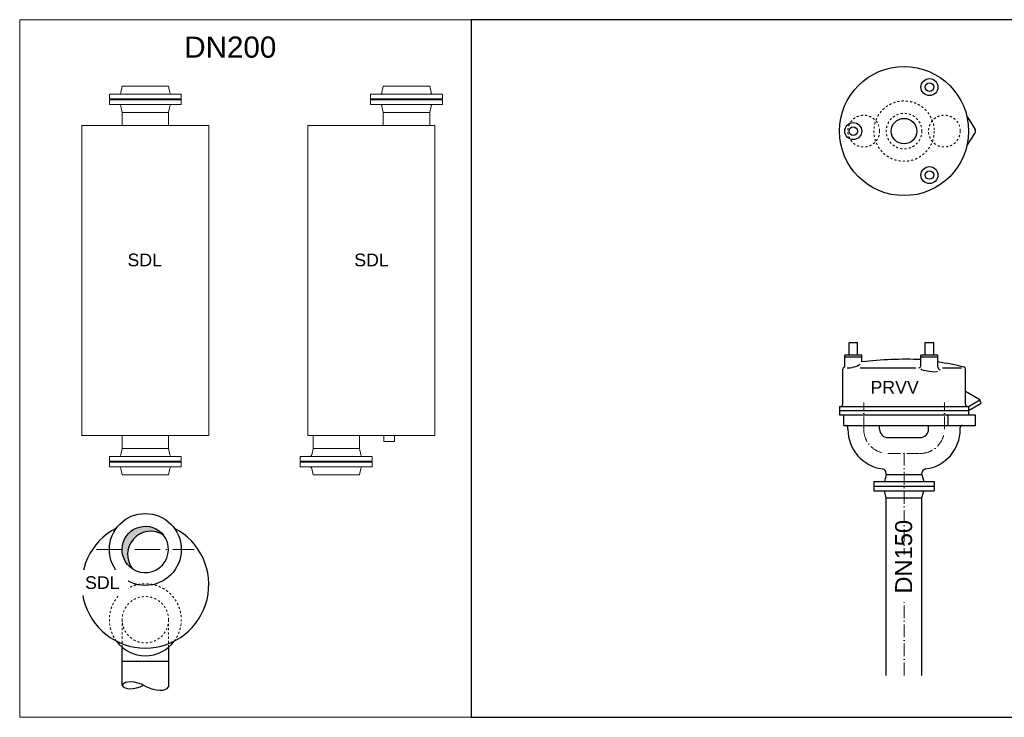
# Model space of a CAD drawing. Header units: millimetres. Extents: x -48448 to 452754, y -13941 to 17062.
# Tile 32 of 256: x -8333 to -3680, y -13941 to -10644. Entities that reach past the tile are written whole.
import ezdxf

# ---------------------------------------------------------------- set-up
doc = ezdxf.new("R2010")
doc.units = ezdxf.units.MM
doc.linetypes.add('ACAD_ISO10W100', pattern=[18, 12, -3, 0, -3])
doc.linetypes.add('JIS_02_1.0', pattern=[2, 1, -1])
doc.layers.add('Bemaßung', color=7, linetype='Continuous', lineweight=13)
doc.layers.add('Beschriftung', color=7, linetype='Continuous')
doc.styles.add('LBB3.5M1000', font='isocp.shx', dxfattribs={"height": 3.5})

msp = doc.modelspace()

# ---------------------------------------------------------------- hatches: boundary and pattern name
h = msp.add_hatch(color=256)
edge = h.paths.add_edge_path()
edge.add_arc((-7739.086551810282, -13147.57764206), 109.5499999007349, 38.31748586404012, 236.7116525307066, ccw=False)
edge.add_arc((-7713.261852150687, -13171.22954171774), 109.5500000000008, 56.71165277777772, 218.3174861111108)

# ---------------------------------------------------------------- linework, layer by layer
for p, q in [((-3856.508260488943, -11101.03516869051), (-3818.28641758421, -11159.97467024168)), ((-3856.508260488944, -11240.67813461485), (-3818.28641758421, -11181.73863306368)), ((-4413.407837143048, -12168.9406168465), (-4373.408137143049, -12168.9406168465)), ((-4413.407837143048, -12228.9406168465), (-4413.407837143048, -12168.9406168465)), ((-4373.408137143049, -12228.9406168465), (-4373.408137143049, -12168.9406168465)), ((-4053.408637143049, -12168.9406168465), (-4013.408137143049, -12168.9406168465)), ((-4053.408637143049, -12228.9406168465), (-4053.408637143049, -12168.9406168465)), ((-4013.408137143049, -12228.9406168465), (-4013.408137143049, -12168.9406168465)), ((-4353.407837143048, -12228.9406168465), (-4433.407437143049, -12228.9406168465)), ((-4433.407437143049, -12285.0953168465), (-4433.407437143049, -12228.9406168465)), ((-4353.407837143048, -12261.6863168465), (-4353.407837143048, -12228.9406168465)), ((-4073.408137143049, -12277.1183168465), (-4073.408137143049, -12228.9406168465)), ((-3993.408637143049, -12228.9406168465), (-4073.408137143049, -12228.9406168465)), ((-3993.408637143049, -12285.5190168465), (-3993.408637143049, -12228.9406168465)), ((-4353.407837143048, -12238.9403168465), (-4433.407437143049, -12238.9403168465)), ((-3993.408637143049, -12238.9403168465), (-4073.408137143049, -12238.9403168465)), ((-4443.407837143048, -12461.4398168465), (-4443.407837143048, -12295.78431684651)), ((-4360.227637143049, -12288.9398168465), (-4097.552837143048, -12288.9398168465)), ((-3971.068437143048, -12288.9398168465), (-3882.497837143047, -12288.9398168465)), ((-3863.408837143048, -12461.4398168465), (-3863.408837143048, -12295.78431684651)), ((-3795.368137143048, -12440.8163168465), (-3863.408837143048, -12401.5328168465)), ((-3848.408837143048, -12471.4396168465), (-3795.368137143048, -12440.8163168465)), ((-3848.408837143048, -12491.4398168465), (-3788.873137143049, -12457.0666168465)), ((-3788.873137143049, -12457.0666168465), (-3795.368137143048, -12440.8163168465)), ((-4458.407837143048, -12471.4396168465), (-4458.407837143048, -12511.4393168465)), ((-4458.407837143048, -12471.4396168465), (-3848.408837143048, -12471.4396168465)), ((-4458.407837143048, -12491.4398168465), (-3848.408837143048, -12491.4398168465)), ((-4458.407837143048, -12511.4393168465), (-3815.066837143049, -12511.4393168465)), ((-4438.407637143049, -12561.4396168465), (-4438.407637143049, -12511.4393168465)), ((-3945.837637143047, -12511.4393168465), (-3945.837637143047, -12561.4396168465)), ((-3848.408837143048, -12471.4396168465), (-3848.408837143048, -12511.4393168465)), ((-3815.066837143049, -12561.4396168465), (-3815.066837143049, -12511.4393168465)), ((-4438.407637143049, -12561.4396168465), (-3815.066837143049, -12561.4396168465)), ((-4268.957837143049, -12579.9390168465), (-4268.957837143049, -12561.4396168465)), ((-4037.858837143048, -12579.9390168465), (-4037.858837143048, -12561.4396168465)), ((-4418.957837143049, -12579.9390168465), (-4418.957837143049, -12571.4393168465)), ((-3887.858837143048, -12579.9390168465), (-3887.858837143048, -12571.4393168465)), ((-4229.957837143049, -12618.9390168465), (-4076.858837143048, -12618.9390168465)), ((-4237.558437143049, -12793.9388168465), (-4246.400837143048, -12826.9388168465)), ((-4237.558437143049, -12793.9388168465), (-4237.558437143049, -12787.1086168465)), ((-4237.558437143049, -12793.9388168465), (-4069.258437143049, -12793.9388168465)), ((-4069.258437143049, -12793.9388168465), (-4069.258437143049, -12787.1086168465)), ((-4069.258437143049, -12793.9388168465), (-4060.416637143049, -12826.9388168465)), ((-4295.907637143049, -12826.9388168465), (-4295.908437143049, -12870.9383168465)), ((-4295.907637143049, -12826.9388168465), (-4010.908437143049, -12826.9388168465)), ((-4010.908437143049, -12826.9388168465), (-4010.909137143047, -12870.9383168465)), ((-4295.908437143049, -12848.9386168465), (-4010.909137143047, -12848.9386168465)), ((-4295.908437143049, -12870.9383168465), (-4010.909137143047, -12870.9383168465)), ((-4237.560437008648, -12903.93017492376), (-4246.401636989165, -12870.92985340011)), ((-4069.260437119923, -12903.9362949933), (-4060.417437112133, -12870.93661653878)), ((-4237.558437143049, -12903.9383168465), (-4069.258437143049, -12903.9383168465))]:
    msp.add_line(p, q)
at = {"linetype": 'ACAD_ISO10W100', "lineweight": 18, "ltscale": 5}
for p, q in [((-3962.858749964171, -12579.93947918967), (-3962.858705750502, -12452.7201738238)), ((-4229.958195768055, -12693.93912796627), (-4076.858504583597, -12693.93915457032)), ((-4153.408437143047, -13742.31692898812), (-4153.408254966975, -12693.93914126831))]:
    msp.add_line(p, q, dxfattribs=at)
at = {"linetype": 'Continuous', "ltscale": 10}
for p, q in [((-4237.558437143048, -13742.31692898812), (-4237.558437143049, -12903.9383168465)), ((-4069.258437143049, -13742.31692898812), (-4069.258437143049, -12903.9383168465)), ((-7848.636552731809, -13789.4547284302), (-7848.636552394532, -13609.57301643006)), ((-7629.536552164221, -13609.57301664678), (-7629.651151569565, -13796.5051284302)), ((-7848.636552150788, -13675.02621059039), (-7629.536552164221, -13675.02334833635))]:
    msp.add_line(p, q, dxfattribs=at)
at = {"linetype": 'ACAD_ISO10W100', "lineweight": 18, "ltscale": 10}
msp.add_line((-7969.498789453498, -13147.57764171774), (-7508.674314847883, -13147.57764171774), dxfattribs=at)
at = {"linetype": 'JIS_02_1.0', "lineweight": 18, "ltscale": 10}
for p, q in [((-7848.636552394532, -13609.57301643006), (-7848.636552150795, -13479.57764151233)), ((-7629.536552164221, -13609.57301664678), (-7629.536552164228, -13479.57592609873))]:
    msp.add_line(p, q, dxfattribs=at)
at = {"linetype": 'Continuous', "ltscale": 10}
msp.add_lwpolyline([(-7799.213378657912, -13239.15256860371, -1.174935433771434), (-7653.135025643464, -13079.65461483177, 0.851110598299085), (-7799.213378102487, -13239.15256937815)], format="xyb", dxfattribs=at)
for centre, radius in [((-4153.408337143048, -11170.85665165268), 304.9994999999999), ((-4033.408687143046, -10963.0111609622), 39.9998000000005), ((-4033.408687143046, -10963.0111609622), 19.99949999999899), ((-4153.408337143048, -11170.85665165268), 60.24581614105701), ((-4393.407637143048, -11170.85665165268), 39.9998000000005), ((-4393.407637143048, -11170.85665165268), 19.99949999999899), ((-4033.408687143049, -11378.70214234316), 39.9998000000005), ((-4033.408687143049, -11378.70214234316), 19.99949999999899)]:
    msp.add_circle(centre, radius)
at = {"linetype": 'JIS_02_1.0', "lineweight": 18, "ltscale": 10}
for centre, radius in [((-4153.408337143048, -11170.85665165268), 142.5), ((-4343.957780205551, -11170.85665165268), 74.99994306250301), ((-4153.408337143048, -11170.85665165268), 84.14999999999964), ((-3962.858894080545, -11170.85665165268), 74.99994306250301), ((-7739.086552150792, -13479.57764171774), 109.5500000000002)]:
    msp.add_circle(centre, radius, dxfattribs=at)
at = {"linetype": 'Continuous', "ltscale": 10}
msp.add_circle((-7739.08655215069, -13147.57764171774), 170, dxfattribs=at)
for centre, radius, start, end in [((-3835.066837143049, -11170.85665165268), 20, 327.0368812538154, 32.96311874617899), ((-4085.625256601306, -12277.11807002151), 12.21696945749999, 280.4151277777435, 0), ((-4433.407687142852, -12295.78410948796), 9.999974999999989, 110.8760472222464, 180), ((-4233.408187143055, -12820.18871234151), 571.2485718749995, 110.4940027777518, 110.8760472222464), ((-3980.046520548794, -12285.51904901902), 13.36196659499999, 180, 257.1277555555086), ((-3873.409087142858, -12295.78410948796), 9.999974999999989, 0, 69.12395277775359), ((-4453.407637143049, -12461.4396092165), 9.999974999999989, 270, 0), ((-3853.409137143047, -12461.4396092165), 9.999974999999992, 180, 270), ((-4428.957698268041, -12571.43933421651), 9.999975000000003, 0, 90), ((-3877.859076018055, -12571.43933421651), 9.999975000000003, 90, 180), ((-4229.958195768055, -12579.93941296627), 188.9995275, 180, 262.4115000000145), ((-4229.958195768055, -12579.93941296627), 38.9999025, 180, 270), ((-4076.858578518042, -12579.93941296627), 38.9999025, 270, 0), ((-4076.858578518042, -12579.93941296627), 188.9995275, 277.5884999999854, 0), ((-4257.55812676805, -12787.10848740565), 19.99995000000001, 0, 82.41150000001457), ((-4049.258647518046, -12787.10848740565), 19.99995000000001, 97.5884999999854, 180)]:
    msp.add_arc(centre, radius, start, end)
at = {"linetype": 'ACAD_ISO10W100', "lineweight": 18, "ltscale": 5}
for centre, start, end in [((-4229.958195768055, -12579.93941296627), 180, 270), ((-4076.858464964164, -12579.93943957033), 269.9999800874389, 359.9999800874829)]:
    msp.add_arc(centre, 113.9997149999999, start, end, dxfattribs=at)
at = {"linetype": 'Continuous', "ltscale": 10}
for centre, radius, start, end in [((-7739.086552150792, -13313.57764171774), 300, 117.1116095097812, 62.88839049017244), ((-7739.08655215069, -13147.57764171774), 109.55, 236.7116527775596, 38.31748611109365), ((-7739.086552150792, -13479.57764171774), 170, 216.4649027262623, 323.5350972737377)]:
    msp.add_arc(centre, radius, start, end, dxfattribs=at)
at = {"linetype": 'JIS_02_1.0', "lineweight": 18, "ltscale": 10}
msp.add_arc((-7739.086552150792, -13479.57764171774), 170, 323.5350972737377, 216.4649027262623, dxfattribs=at)
for centre, major_axis, ratio, start_param, end_param in [((-4393.407787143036, -12273.39057934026), (39.99989989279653, 11.70447110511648), 0.295187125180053, 3.831647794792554, 5.579771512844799), ((-4143.408186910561, -12820.18871234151), (-999.6860419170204, 1.224221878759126e-13), 0.5714279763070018, 4.642309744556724, 4.924031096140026), ((-4170.848979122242, -12820.18871234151), (-844.6907263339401, 1.034413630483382e-13), 0.6762813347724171, 4.348033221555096, 4.500746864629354), ((-4034.651384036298, -12299.9640129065), (39.25290177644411, -5.733986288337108), 0.136834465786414, 3.141592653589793, 6.283185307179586)]:
    msp.add_ellipse(centre, major_axis=major_axis, ratio=ratio, start_param=start_param, end_param=end_param)
at = {"linetype": 'Continuous', "ltscale": 10}
for centre, major_axis, ratio, start_param, end_param in [((-7760.460182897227, -13834.60745989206), (-88.17636983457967, 45.15272919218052), 0.4720939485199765, 4.71238898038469, 6.283185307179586), ((-7760.460182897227, -13744.30199923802), (-88.17636983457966, -45.15272919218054), 0.4720939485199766, 0, 1.489592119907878), ((-7717.827521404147, -13751.35239923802), (88.17636983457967, -45.15272919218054), 0.4720939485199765, 4.71238898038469, 6.283185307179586)]:
    msp.add_ellipse(centre, major_axis=major_axis, ratio=ratio, start_param=start_param, end_param=end_param, dxfattribs=at)
at = {"layer": 'Bemaßung'}
for p, q in [((-7848.636552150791, -10958.58852620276), (-7854.922862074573, -10988.63629690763)), ((-7848.636552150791, -10958.58852620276), (-7629.536552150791, -10958.58852620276)), ((-7629.536552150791, -10958.58852620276), (-7623.250242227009, -10988.63629690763)), ((-6614.333097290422, -10958.58852620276), (-6620.619407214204, -10988.63629690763)), ((-6614.333097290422, -10958.58852620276), (-6395.233097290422, -10958.58852620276)), ((-6395.233097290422, -10958.58852620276), (-6388.94678736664, -10988.63629690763)), ((-7909.086552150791, -11017.58852620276), (-7909.086552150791, -10996.58852620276)), ((-7909.086552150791, -10996.58852620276), (-7569.086552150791, -10996.58852620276)), ((-7909.086552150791, -11017.58852620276), (-7568.312717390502, -11017.58852620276)), ((-7909.086552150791, -11023.58852620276), (-7568.312717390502, -11023.58852620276)), ((-7909.086552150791, -11023.58852620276), (-7909.086552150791, -11044.58852620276)), ((-7873.086552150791, -11020.58852620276), (-7605.086552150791, -11020.58852620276)), ((-7873.086552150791, -11020.58852620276), (-7873.086552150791, -11020.58852620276)), ((-7873.086552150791, -11020.58852620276), (-7873.086552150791, -11020.58852620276)), ((-7605.086552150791, -11020.58852620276), (-7605.086552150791, -11020.58852620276)), ((-7605.086552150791, -11020.58852620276), (-7605.086552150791, -11020.58852620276)), ((-7569.086552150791, -11017.58852620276), (-7569.086552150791, -10996.58852620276)), ((-7569.086552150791, -11023.58852620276), (-7569.086552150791, -11044.58852620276)), ((-6674.783097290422, -11017.58852620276), (-6674.783097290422, -10996.58852620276)), ((-6674.783097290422, -10996.58852620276), (-6334.783097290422, -10996.58852620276)), ((-6674.783097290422, -11017.58852620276), (-6334.009262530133, -11017.58852620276)), ((-6674.783097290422, -11023.58852620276), (-6334.009262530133, -11023.58852620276)), ((-6674.783097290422, -11023.58852620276), (-6674.783097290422, -11044.58852620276)), ((-6638.783097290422, -11020.58852620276), (-6370.783097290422, -11020.58852620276)), ((-6638.783097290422, -11020.58852620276), (-6638.783097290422, -11020.58852620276)), ((-6638.783097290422, -11020.58852620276), (-6638.783097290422, -11020.58852620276)), ((-6370.783097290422, -11020.58852620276), (-6370.783097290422, -11020.58852620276)), ((-6370.783097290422, -11020.58852620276), (-6370.783097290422, -11020.58852620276)), ((-6334.783097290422, -11017.58852620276), (-6334.783097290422, -10996.58852620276)), ((-6334.783097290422, -11023.58852620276), (-6334.783097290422, -11044.58852620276)), ((-7909.086552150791, -11044.58852620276), (-7569.086552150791, -11044.58852620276)), ((-7848.636552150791, -11082.58852620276), (-7854.922862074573, -11052.54075549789)), ((-7629.536552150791, -11082.58852620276), (-7623.250242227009, -11052.54075549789)), ((-6674.783097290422, -11044.58852620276), (-6334.783097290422, -11044.58852620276)), ((-6614.333097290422, -11082.58852620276), (-6620.619407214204, -11052.54075549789)), ((-6395.233097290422, -11082.58852620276), (-6388.94678736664, -11052.54075549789)), ((-7848.636552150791, -11082.58852620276), (-7629.536552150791, -11082.58852620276)), ((-7848.636552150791, -11082.58852620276), (-7848.636552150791, -11144.58852620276)), ((-7629.536552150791, -11082.58852620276), (-7629.536552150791, -11144.58852620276)), ((-6614.333097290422, -11082.58852620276), (-6395.233097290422, -11082.58852620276)), ((-6614.333097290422, -11082.58852620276), (-6614.333097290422, -11144.58852620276)), ((-6395.233097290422, -11082.58852620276), (-6395.233097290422, -11144.58852620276)), ((-8039.086552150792, -12608.58852620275), (-7439.086552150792, -12608.58852620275)), ((-7848.636552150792, -12670.58852620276), (-7848.636552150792, -12608.58852620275)), ((-7629.536552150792, -12670.58852620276), (-7629.536552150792, -12608.58852620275)), ((-6970.783097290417, -12608.58852620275), (-6370.783097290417, -12608.58852620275)), ((-6946.333097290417, -12670.58852620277), (-6946.333097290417, -12608.58852620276)), ((-6727.233097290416, -12670.58852620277), (-6727.233097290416, -12608.58852620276)), ((-7848.636552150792, -12670.58852620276), (-7854.922862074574, -12700.63629690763)), ((-7848.636552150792, -12670.58852620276), (-7629.536552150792, -12670.58852620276)), ((-7629.536552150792, -12670.58852620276), (-7623.25024222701, -12700.63629690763)), ((-6946.333097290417, -12670.58852620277), (-6952.619407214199, -12700.63629690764)), ((-6946.333097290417, -12670.58852620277), (-6727.233097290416, -12670.58852620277)), ((-6727.233097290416, -12670.58852620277), (-6720.946787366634, -12700.63629690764)), ((-7909.086552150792, -12729.58852620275), (-7909.086552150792, -12708.58852620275)), ((-7909.086552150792, -12708.58852620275), (-7569.086552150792, -12708.58852620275)), ((-7909.086552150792, -12729.58852620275), (-7568.312717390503, -12729.58852620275)), ((-7909.086552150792, -12735.58852620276), (-7568.312717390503, -12735.58852620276)), ((-7909.086552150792, -12735.58852620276), (-7909.086552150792, -12756.58852620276)), ((-7873.086552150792, -12732.58852620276), (-7605.086552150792, -12732.58852620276)), ((-7873.086552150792, -12732.58852620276), (-7873.086552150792, -12732.58852620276)), ((-7873.086552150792, -12732.58852620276), (-7873.086552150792, -12732.58852620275)), ((-7605.086552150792, -12732.58852620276), (-7605.086552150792, -12732.58852620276)), ((-7605.086552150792, -12732.58852620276), (-7605.086552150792, -12732.58852620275)), ((-7569.086552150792, -12729.58852620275), (-7569.086552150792, -12708.58852620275)), ((-7569.086552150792, -12735.58852620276), (-7569.086552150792, -12756.58852620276)), ((-7006.783097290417, -12729.58852620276), (-7006.783097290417, -12708.58852620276)), ((-7006.783097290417, -12708.58852620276), (-6666.783097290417, -12708.58852620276)), ((-7006.783097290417, -12729.58852620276), (-6666.009262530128, -12729.58852620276)), ((-7006.783097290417, -12735.58852620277), (-6666.009262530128, -12735.58852620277)), ((-7006.783097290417, -12735.58852620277), (-7006.783097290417, -12756.58852620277)), ((-6970.783097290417, -12732.58852620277), (-6702.783097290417, -12732.58852620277)), ((-6970.783097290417, -12732.58852620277), (-6970.783097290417, -12732.58852620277)), ((-6970.783097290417, -12732.58852620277), (-6970.783097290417, -12732.58852620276)), ((-6702.783097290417, -12732.58852620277), (-6702.783097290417, -12732.58852620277)), ((-6702.783097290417, -12732.58852620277), (-6702.783097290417, -12732.58852620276)), ((-6666.783097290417, -12729.58852620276), (-6666.783097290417, -12708.58852620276)), ((-6666.783097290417, -12735.58852620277), (-6666.783097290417, -12756.58852620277)), ((-7909.086552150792, -12756.58852620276), (-7569.086552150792, -12756.58852620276)), ((-7848.636552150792, -12794.58852620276), (-7854.922862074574, -12764.54075549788)), ((-7848.636552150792, -12794.58852620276), (-7629.536552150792, -12794.58852620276)), ((-7629.536552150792, -12794.58852620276), (-7623.25024222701, -12764.54075549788)), ((-7006.783097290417, -12756.58852620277), (-6666.783097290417, -12756.58852620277)), ((-6946.333097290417, -12794.58852620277), (-6952.619407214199, -12764.5407554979)), ((-6946.333097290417, -12794.58852620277), (-6727.233097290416, -12794.58852620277)), ((-6727.233097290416, -12794.58852620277), (-6720.946787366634, -12764.5407554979))]:
    msp.add_line(p, q, dxfattribs=at)
at = {"layer": 'Bemaßung', "color": 1}
msp.add_lwpolyline([(-6199.576050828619, -10644.45062322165), (-8332.742355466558, -10644.45062322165), (-8332.742355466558, -13940.59275024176), (-6199.576050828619, -13940.59275024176)], close=True, dxfattribs=at)
at = {"layer": 'Bemaßung'}
for points in [[(-8039.086552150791, -11144.58852620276), (-7439.086552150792, -11144.58852620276), (-7439.086552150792, -12608.58852620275), (-8039.086552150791, -12608.58852620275)], [(-6970.783097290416, -11144.58852620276), (-6370.783097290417, -11144.58852620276), (-6370.783097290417, -12608.58852620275), (-6970.783097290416, -12608.58852620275)], [(-6611.760463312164, -12608.58852620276), (-6561.80573126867, -12608.58852620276), (-6561.80573126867, -12636.84793812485), (-6611.760463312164, -12636.84793812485)]]:
    msp.add_lwpolyline(points, close=True, dxfattribs=at)
for centre, radius, start, end in [((-7876.086552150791, -11020.58852620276), 3, 0, 90), ((-7876.086552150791, -11020.58852620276), 3, 270, 0), ((-7864.710948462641, -10986.58852620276), 10, 270, 348.1835507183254), ((-7613.462155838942, -10986.58852620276), 10, 191.8164492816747, 270), ((-7602.086552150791, -11020.58852620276), 3, 90, 180), ((-7602.086552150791, -11020.58852620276), 3, 180, 270), ((-6641.783097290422, -11020.58852620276), 3, 0, 90), ((-6641.783097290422, -11020.58852620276), 3, 270, 0), ((-6630.407493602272, -10986.58852620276), 10, 270, 348.1835507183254), ((-6379.158700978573, -10986.58852620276), 10, 191.8164492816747, 270), ((-6367.783097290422, -11020.58852620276), 3, 90, 180), ((-6367.783097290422, -11020.58852620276), 3, 180, 270), ((-7864.710948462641, -11054.58852620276), 10, 11.81644928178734, 90), ((-7613.462155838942, -11054.58852620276), 10, 90, 168.1835507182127), ((-6630.407493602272, -11054.58852620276), 10, 11.81644928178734, 90), ((-6379.158700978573, -11054.58852620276), 10, 90, 168.1835507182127), ((-7864.710948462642, -12698.58852620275), 10, 270, 348.1835507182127), ((-7613.462155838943, -12698.58852620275), 10, 191.8164492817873, 270), ((-6962.407493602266, -12698.58852620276), 10, 270, 348.1835507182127), ((-6711.158700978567, -12698.58852620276), 10, 191.8164492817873, 270), ((-7876.086552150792, -12732.58852620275), 3, 0, 90), ((-7876.086552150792, -12732.58852620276), 3, 270, 0), ((-7602.086552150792, -12732.58852620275), 3, 90, 180), ((-7602.086552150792, -12732.58852620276), 3, 180, 270), ((-6973.783097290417, -12732.58852620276), 3, 0, 90), ((-6973.783097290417, -12732.58852620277), 3, 270, 0), ((-6699.783097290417, -12732.58852620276), 3, 90, 180), ((-6699.783097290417, -12732.58852620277), 3, 180, 270), ((-7864.710948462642, -12766.58852620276), 10, 11.81644928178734, 90), ((-7613.462155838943, -12766.58852620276), 10, 90, 168.1835507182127), ((-6962.407493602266, -12766.58852620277), 10, 11.81644928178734, 90), ((-6711.158700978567, -12766.58852620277), 10, 90, 168.1835507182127)]:
    msp.add_arc(centre, radius, start, end, dxfattribs=at)

# ---------------------------------------------------------------- next in the draw order: texts
at = {"layer": 'Beschriftung', "color": 1, "attachment_point": 1, "style": 'LBB3.5M1000', "bg_fill": 2}
for s, insert, char_height, width in [('{\\fArial|b0|i0|c0|p34;\\C256;DN200}', (-7554.842736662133, -10724.00433977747), 100, 249.7445817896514), ('{\\fArial|b0|i0|c0|p34;\\C256;PRVV}', (-4312.00400488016, -12351.21016403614), 60, 238.9151104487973)]:
    msp.add_mtext(s, dxfattribs=dict(at, insert=insert, char_height=char_height, width=width))
at = {"layer": 'Beschriftung', "char_height": 60, "width": 172.6026639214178, "attachment_point": 1, "style": 'LBB3.5M1000', "bg_fill": 2}
for insert in [(-7823.391292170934, -11749.69427295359), (-6751.784443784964, -11749.69427295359), (-8023.782484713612, -13274.12482989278)]:
    msp.add_mtext('{\\fArial|b0|i0|c0|p34;\\C256;SDL}', dxfattribs=dict(at, insert=insert))
at = {"layer": 'Beschriftung', "insert": (-4195.523303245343, -13355.92693333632), "char_height": 80, "width": 144.4845930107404, "attachment_point": 1, "rotation": 90, "style": 'LBB3.5M1000', "bg_fill": 2}
msp.add_mtext('{\\fArial|b0|i0|c0|p34;DN150}', dxfattribs=at)

# ---------------------------------------------------------------- next in the draw order: linework, layer by layer
at = {"linetype": 'ACAD_ISO10W100', "lineweight": 18, "ltscale": 5}
msp.add_line((-4343.957910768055, -12579.93941296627), (-4343.957910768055, -12452.72010760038), dxfattribs=at)
at = {"color": 1}
msp.add_lwpolyline([(-3586.019511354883, -10644.45062322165), (-6199.576050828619, -10644.45062322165), (-6199.576050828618, -13940.59275024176), (-3586.019511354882, -13940.59275024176)], close=True, dxfattribs=at)

doc.saveas('drawing.dxf')
